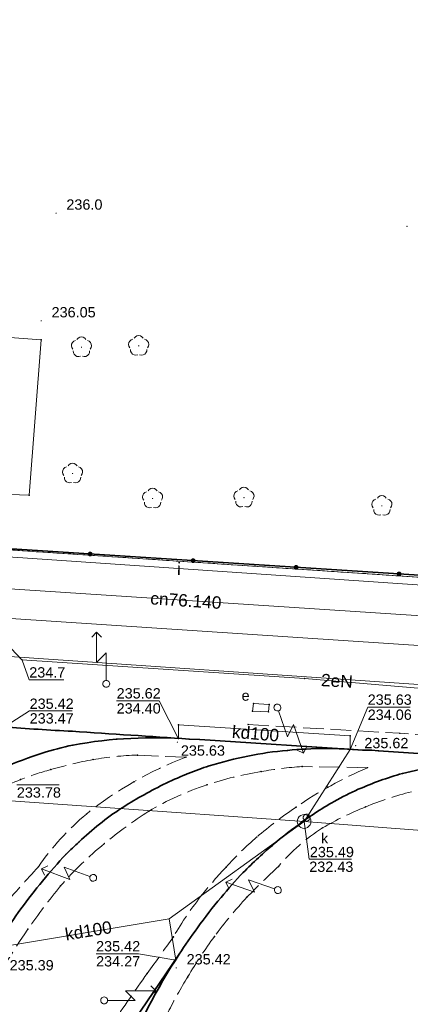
# Model space of a CAD drawing. Header units: metres. Extents: x 6603648 to 6604252, y 5739748 to 5740166.
# Tile 72 of 114: x 6603861 to 6603889, y 5740089 to 5740161. Entities that reach past the tile are written whole.
import ezdxf
from ezdxf.enums import TextEntityAlignment as Align

# ---------------------------------------------------------------- set-up
doc = ezdxf.new("R2010")
doc.units = ezdxf.units.M
doc.linetypes.add('PRZER1-1', pattern=[1, 0.5, -0.5])
doc.linetypes.add('PRZER3-1', pattern=[2, 1.5, -0.5])
doc.layers.get('0').update_dxf_attribs({"linetype": 'CONTINUOUS'})
for name, color, linetype, lineweight, true_color in [('GEPPGD', 7, 'CONTINUOUS', 18, 0x008000), ('GESDZI', 7, 'CONTINUOUS', 18, 0x008000), ('GESUZY', 7, 'CONTINUOUS', 18, 0x008000), ('GSLKOG', 7, 'CONTINUOUS', 35, 0x0a0909), ('GSLKOU', 7, 'CONTINUOUS', 18, 0x0a0909), ('GSLTTR', 7, 'CONTINUOUS', 35, 0x0a0909), ('GSPPRB', 7, 'CONTINUOUS', 18, 0x0a0909), ('GSPRDL', 7, 'CONTINUOUS', 18, 0x008000), ('GSPWPN', 7, 'CONTINUOUS', 13, 0x0a0909), ('GSPWPN_O', 7, 'CONTINUOUS', 13, 0x0a0909), ('GSPWPS', 7, 'CONTINUOUS', 13, 0x0a0909), ('GSPWPS_O', 7, 'CONTINUOUS', 13, 0x0a0909), ('GSSIIN', 7, 'CONTINUOUS', 18, 0x0a0909), ('GULCNP', 7, 'CONTINUOUS', 18, 0xd200d2), ('GULCNP_O', 7, 'CONTINUOUS', 18, 0xd200d2), ('GULENN', 1, 'CONTINUOUS', 18, 0xff0000), ('GULENN_O', 1, 'CONTINUOUS', 18, 0xff0000), ('GULIPR', 7, 'CONTINUOUS', 18, 0x0a0909), ('GULIPR_O', 7, 'CONTINUOUS', 18, 0x0a0909), ('GULKDP', 7, 'CONTINUOUS', 18, 0x803300), ('GULKDP_O', 7, 'CONTINUOUS', 18, 0x803300), ('GULWOP', 5, 'CONTINUOUS', 18, 0x0000ff), ('GUPISL', 7, 'CONTINUOUS', 18, 0x0a0909), ('GUPKSD', 7, 'CONTINUOUS', 18, 0x803300), ('GUPKWZ', 7, 'CONTINUOUS', 18, 0x0a0909), ('GUPKWZ_O', 7, 'CONTINUOUS', 18, 0x0a0909), ('GUSESE', 7, 'CONTINUOUS', 18, 0x0a0909), ('GUSESE_O', 7, 'CONTINUOUS', 18, 0x0a0909)]:
    doc.layers.add(name, color=color, linetype=linetype, lineweight=lineweight, true_color=true_color)
for name, color, linetype, true_color in [('GUPESH', 1, 'CONTINUOUS', 0xff0000), ('GUPESH_O', 1, 'CONTINUOUS', 0xff0000), ('GUPKSH', 7, 'CONTINUOUS', 0x803300), ('GUPKSH_O', 7, 'CONTINUOUS', 0x803300)]:
    doc.layers.add(name, color=color, linetype=linetype, true_color=true_color)
doc.styles.add('Arial', font='arial.ttf')

# ---------------------------------------------------------------- blocks, each defined once
blk = doc.blocks.new('GSPPRB0')
at = {"color": 0, "lineweight": 18}
blk.add_lwpolyline([(-0.007955, 0.0225), (0.007955, 0.0225), (0.0225, 0.007955), (0.0225, -0.007955), (0.007955, -0.0225), (-0.007955, -0.0225), (-0.0225, -0.007955), (-0.0225, 0.007955)], close=True, dxfattribs=at)
blk = doc.blocks.new('GSPWPS1')
blk.add_hatch(color=0).paths.add_polyline_path([(0, 0.045), (-0.011647, 0.043467), (-0.0225, 0.038971), (-0.03182, 0.03182), (-0.038971, 0.0225), (-0.043467, 0.011647), (-0.045, 0), (-0.043467, -0.011647), (-0.038971, -0.0225), (-0.03182, -0.03182), (-0.0225, -0.038971), (-0.011647, -0.043467), (0, -0.045), (0.011647, -0.043467), (0.0225, -0.038971), (0.03182, -0.03182), (0.038971, -0.0225), (0.043467, -0.011647), (0.045, 0), (0.043467, 0.011647), (0.038971, 0.0225), (0.03182, 0.03182), (0.0225, 0.038971), (0.011647, 0.043467)])
blk = doc.blocks.new('GUPISL1_5')
at = {"color": 0}
for points in [[(3.396745, 1.05234), (3.75, 0.7), (3.396745, 0.34766)], [(0.25, 0), (2.25, 0), (1.55, 0.7), (3.75, 0.7)]]:
    blk.add_lwpolyline(points, dxfattribs=at)
blk.add_lwpolyline([(0.25, 0), (0.241481, -0.064705), (0.216506, -0.125), (0.176777, -0.176777), (0.125, -0.216506), (0.064705, -0.241481), (0, -0.25), (-0.064705, -0.241481), (-0.125, -0.216506), (-0.176777, -0.176777), (-0.216506, -0.125), (-0.241481, -0.064705), (-0.25, 0), (-0.241481, 0.064705), (-0.216506, 0.125), (-0.176777, 0.176777), (-0.125, 0.216506), (-0.064705, 0.241481), (0, 0.25), (0.064705, 0.241481), (0.125, 0.216506), (0.176777, 0.176777), (0.216506, 0.125), (0.241481, 0.064705)], close=True, dxfattribs=at)
blk = doc.blocks.new('GUPKSD1_1')
at = {"color": 0}
blk.add_lwpolyline([(0.5, 0), (0.482963, -0.12941), (0.433013, -0.25), (0.353553, -0.353553), (0.25, -0.433013), (0.12941, -0.482963), (0, -0.5), (-0.12941, -0.482963), (-0.25, -0.433013), (-0.353553, -0.353553), (-0.433013, -0.25), (-0.482963, -0.12941), (-0.5, 0), (-0.482963, 0.12941), (-0.433013, 0.25), (-0.353553, 0.353553), (-0.25, 0.433013), (-0.12941, 0.482963), (0, 0.5), (0.12941, 0.482963), (0.25, 0.433013), (0.353553, 0.353553), (0.433013, 0.25), (0.482963, 0.12941)], close=True, dxfattribs=at)
blk = doc.blocks.new('GSPRDL1')
blk.add_hatch(color=0).paths.add_polyline_path([(-0.045, 0), (-0.042798, -0.013906), (-0.036406, -0.02645), (-0.02645, -0.036406), (-0.013906, -0.042798), (0, -0.045), (0.013906, -0.042798), (0.02645, -0.036406), (0.036406, -0.02645), (0.042798, -0.013906), (0.045, 0), (0.042798, 0.013906), (0.036406, 0.02645), (0.02645, 0.036406), (0.013906, 0.042798), (0, 0.045), (-0.013906, 0.042798), (-0.02645, 0.036406), (-0.036406, 0.02645), (-0.042798, 0.013906)])
at = {"color": 0}
for points in [[(-0.134326, 0.635969), (-0.024001, 0.70458), (0.103115, 0.731429), (0.231763, 0.713292), (0.346501, 0.652348), (0.433559, 0.55591), (0.482485, 0.435555)], [(-0.646351, 0.068773), (-0.677512, 0.194901), (-0.663766, 0.324092), (-0.606763, 0.440839), (-0.513345, 0.531129), (-0.394725, 0.584125), (-0.265141, 0.593465)], [(0.563333, 0.324277), (0.662679, 0.240553), (0.727494, 0.127956), (0.75, 0), (0.727494, -0.127956), (0.662679, -0.240553), (0.563333, -0.324277)], [(-0.265141, -0.593465), (-0.394725, -0.584125), (-0.513345, -0.531129), (-0.606763, -0.440839), (-0.663766, -0.324092), (-0.677512, -0.194901), (-0.646351, -0.068773)], [(0.482485, -0.435555), (0.433559, -0.55591), (0.346501, -0.652348), (0.231763, -0.713292), (0.103115, -0.731429), (-0.024001, -0.70458), (-0.134326, -0.635969)]]:
    blk.add_lwpolyline(points, dxfattribs=at)
blk = doc.blocks.new('GSPWPN1')
blk.add_hatch(color=0).paths.add_polyline_path([(0, 0.045), (-0.011647, 0.043467), (-0.0225, 0.038971), (-0.03182, 0.03182), (-0.038971, 0.0225), (-0.043467, 0.011647), (-0.045, 0), (-0.043467, -0.011647), (-0.038971, -0.0225), (-0.03182, -0.03182), (-0.0225, -0.038971), (-0.011647, -0.043467), (0, -0.045), (0.011647, -0.043467), (0.0225, -0.038971), (0.03182, -0.03182), (0.038971, -0.0225), (0.043467, -0.011647), (0.045, 0), (0.043467, 0.011647), (0.038971, 0.0225), (0.03182, 0.03182), (0.0225, 0.038971), (0.011647, 0.043467)])
blk = doc.blocks.new('GEPPGD1_2')
blk.add_hatch(color=0).paths.add_polyline_path([(-0.045, 0), (-0.042798, -0.013906), (-0.036406, -0.02645), (-0.02645, -0.036406), (-0.013906, -0.042798), (0, -0.045), (0.013906, -0.042798), (0.02645, -0.036406), (0.036406, -0.02645), (0.042798, -0.013906), (0.045, 0), (0.042798, 0.013906), (0.036406, 0.02645), (0.02645, 0.036406), (0.013906, 0.042798), (0, 0.045), (-0.013906, 0.042798), (-0.02645, 0.036406), (-0.036406, 0.02645), (-0.042798, 0.013906)])
blk = doc.blocks.new('GUPKSH1')
blk.add_hatch(color=0).paths.add_polyline_path([(0, 0.045), (-0.011647, 0.043467), (-0.0225, 0.038971), (-0.03182, 0.03182), (-0.038971, 0.0225), (-0.043467, 0.011647), (-0.045, 0), (-0.043467, -0.011647), (-0.038971, -0.0225), (-0.03182, -0.03182), (-0.0225, -0.038971), (-0.011647, -0.043467), (0, -0.045), (0.011647, -0.043467), (0.0225, -0.038971), (0.03182, -0.03182), (0.038971, -0.0225), (0.043467, -0.011647), (0.045, 0), (0.043467, 0.011647), (0.038971, 0.0225), (0.03182, 0.03182), (0.0225, 0.038971), (0.011647, 0.043467)])
blk = doc.blocks.new('GUPKWZ1_1')
at = {"color": 0}
blk.add_lwpolyline([(0.25, 0), (0.241481, -0.064705), (0.216506, -0.125), (0.176777, -0.176777), (0.125, -0.216506), (0.064705, -0.241481), (0, -0.25), (-0.064705, -0.241481), (-0.125, -0.216506), (-0.176777, -0.176777), (-0.216506, -0.125), (-0.241481, -0.064705), (-0.25, 0), (-0.241481, 0.064705), (-0.216506, 0.125), (-0.176777, 0.176777), (-0.125, 0.216506), (-0.064705, 0.241481), (0, 0.25), (0.064705, 0.241481), (0.125, 0.216506), (0.176777, 0.176777), (0.216506, 0.125), (0.241481, 0.064705)], close=True, dxfattribs=at)
blk = doc.blocks.new('GUPESH1')
blk.add_hatch(color=0).paths.add_polyline_path([(0, 0.045), (-0.011647, 0.043467), (-0.0225, 0.038971), (-0.03182, 0.03182), (-0.038971, 0.0225), (-0.043467, 0.011647), (-0.045, 0), (-0.043467, -0.011647), (-0.038971, -0.0225), (-0.03182, -0.03182), (-0.0225, -0.038971), (-0.011647, -0.043467), (0, -0.045), (0.011647, -0.043467), (0.0225, -0.038971), (0.03182, -0.03182), (0.038971, -0.0225), (0.043467, -0.011647), (0.045, 0), (0.043467, 0.011647), (0.038971, 0.0225), (0.03182, 0.03182), (0.0225, 0.038971), (0.011647, 0.043467)])
blk = doc.blocks.new('GSLKOG2')
blk.add_hatch(color=0).paths.add_polyline_path([(0, 0.175), (-0.045293, 0.169037), (-0.0875, 0.151554), (-0.123744, 0.123744), (-0.151554, 0.0875), (-0.169037, 0.045293), (-0.175, 0), (-0.169037, -0.045293), (-0.151554, -0.0875), (-0.123744, -0.123744), (-0.0875, -0.151554), (-0.045293, -0.169037), (0, -0.175), (0.045293, -0.169037), (0.0875, -0.151554), (0.123744, -0.123744), (0.151554, -0.0875), (0.169037, -0.045293), (0.175, 0), (0.169037, 0.045293), (0.151554, 0.0875), (0.123744, 0.123744), (0.0875, 0.151554), (0.045293, 0.169037)])

msp = doc.modelspace()

# ---------------------------------------------------------------- linework, layer by layer
at = {"layer": 'GESDZI', "color": 96, "linetype": 'Continuous', "lineweight": 18, "true_color": 0x008000}
for p, q in [((6603812.44, 5740125.15), (6603870.28, 5740121.29)), ((6603870.28, 5740121.29), (6603907.39, 5740118.81))]:
    msp.add_line(p, q, dxfattribs=at)
msp.add_lwpolyline([(6603967.36, 5740144.898), (6603974.25, 5740114.35), (6603945.5, 5740116.26), (6603907.39, 5740118.81), (6603870.28, 5740121.29), (6603812.44, 5740125.15), (6603802.42, 5740125.83), (6603751.71, 5740129.25), (6603733.38, 5740130.47), (6603718.41, 5740131.44), (6603715.21, 5740131.65), (6603705.45, 5740125.02), (6603703.24, 5740124.01), (6603702.62, 5740123.39), (6603701.36, 5740122.17), (6603704.324, 5740160.549)], dxfattribs=at)
at = {"layer": 'GESUZY', "color": 96, "linetype": 'PRZER1-1', "lineweight": 18, "true_color": 0x008000}
for points in [[(6603967.36, 5740144.898), (6603974.25, 5740114.35), (6603945.5, 5740116.26), (6603907.39, 5740118.81), (6603870.28, 5740121.29), (6603812.44, 5740125.15), (6603802.42, 5740125.83), (6603751.71, 5740129.25), (6603752.5, 5740141.56), (6603703.109, 5740144.81), (6603704.324, 5740160.549)], [(6603701.42, 5739966.51), (6603692.92, 5740008.31), (6603701.36, 5740122.17), (6603702.62, 5740123.39), (6603703.24, 5740124.01), (6603705.45, 5740125.02), (6603715.21, 5740131.65), (6603718.41, 5740131.44), (6603733.38, 5740130.47), (6603751.71, 5740129.25), (6603802.42, 5740125.83), (6603812.44, 5740125.15), (6603870.28, 5740121.29), (6603907.39, 5740118.81), (6603945.5, 5740116.26), (6603974.25, 5740114.35), (6604018.05, 5740111.43), (6604045.72, 5740109.58), (6604090.22, 5740106.61)]]:
    msp.add_lwpolyline(points, dxfattribs=at)
at = {"layer": 'GSLKOG', "color": 18, "linetype": 'Continuous', "lineweight": 35, "true_color": 0x0a0909}
msp.add_lwpolyline([(6603812.465, 5740125.198), (6603839.367, 5740123.387), (6603974.4, 5740114.67)], dxfattribs=at)
at = {"layer": 'GSLKOU', "color": 18, "linetype": 'PRZER3-1', "lineweight": 18, "true_color": 0x0a0909}
for points in [[(6603877.208, 5740109.282), (6603888.224, 5740108.643)], [(6603908.799, 5740107.095), (6603888.224, 5740108.643)]]:
    msp.add_lwpolyline(points, dxfattribs=at)
for points in [[(6603865.937, 5740106.736, 0.025186), (6603862.851, 5740106.004)], [(6603865.446, 5740102.775, -0.07805), (6603872.675, 5740106.901)], [(6603872.675, 5740106.901), (6603869.151, 5740107.06, 0.033388), (6603865.937, 5740106.736)], [(6603862.851, 5740106.004, 0.027035), (6603860.665, 5740105.28)], [(6603878.147, 5740105.86, 0.043544), (6603874.196, 5740104.891)], [(6603885.873, 5740106.145), (6603881.12, 5740106.23, 0.024784), (6603878.147, 5740105.86)], [(6603880.689, 5740103.281, -0.047371), (6603885.873, 5740106.145)], [(6603860.665, 5740105.28, 0.039433), (6603857.416, 5740103.675)], [(6603874.196, 5740104.891, 0.054478), (6603869.983, 5740102.976)], [(6603885.73, 5740103.292, -0.035357), (6603889.079, 5740104.399)], [(6603861.952, 5740098.934, -0.065602), (6603865.446, 5740102.775)], [(6603869.983, 5740102.976, 0.033046), (6603866.75, 5740100.621)], [(6603877.833, 5740101.103, -0.027103), (6603880.689, 5740103.281)], [(6603882.61, 5740101.769, -0.033419), (6603885.73, 5740103.292)], [(6603879.406, 5740098.964, -0.073142), (6603882.61, 5740101.769)], [(6603866.75, 5740100.621, 0.041083), (6603863.571, 5740097.547)], [(6603875.606, 5740098.918, -0.02898), (6603877.833, 5740101.103)], [(6603859.369, 5740096.072, -0.00084), (6603861.952, 5740098.934)], [(6603873.895, 5740096.953, -0.017827), (6603875.606, 5740098.918)], [(6603877.11, 5740096.718, -0.011958), (6603879.406, 5740098.964)], [(6603863.571, 5740097.547, 0.019656), (6603861.193, 5740094.398)], [(6603871.767, 5740093.84, -0.034586), (6603873.895, 5740096.953)], [(6603874.757, 5740093.87, -0.028239), (6603877.11, 5740096.718)], [(6603861.193, 5740094.398, 0.037077), (6603857.16, 5740087.526)], [(6603869.86, 5740091.181, 0.00526), (6603871.767, 5740093.84)], [(6603872.815, 5740090.941, -0.025678), (6603874.757, 5740093.87)], [(6603867.303, 5740087.479, -0.00518), (6603869.86, 5740091.181)], [(6603871.377, 5740088.361, -0.017481), (6603872.815, 5740090.941)]]:
    msp.add_lwpolyline(points, format="xyb", dxfattribs=at)
at = {"layer": 'GSLTTR', "color": 18, "linetype": 'Continuous', "lineweight": 35, "true_color": 0x0a0909}
for points in [[(6603898.63, 5740106.56), (6603886.67, 5740107.38), (6603886.17, 5740107.41), (6603885.54, 5740107.42), (6603873.68, 5740108.19), (6603872.92, 5740108.22, 0.00088), (6603864.42, 5740108.79, -0.005852), (6603859.44, 5740109.11, 0.011442), (6603858.42, 5740109.19, -0.004679), (6603854.42, 5740109.37, 0.01063), (6603853.44, 5740109.4, 0.023542), (6603849.39, 5740109.08, 0.014117), (6603848.38, 5740108.94, 0.025914), (6603844.42, 5740107.8, 0.014042), (6603843.5, 5740107.47, 0.03162), (6603839.9, 5740105.55, 0.012611), (6603839.04, 5740105, 0.025038), (6603835.91, 5740102.39, 0.061522), (6603832.61, 5740098.59), (6603831.98, 5740097.77), (6603829.72, 5740094.41), (6603828.9, 5740093.22), (6603826.64, 5740089.81), (6603823.85, 5740085.64)], [(6603822.85, 5740049.26), (6603824.64, 5740051.94), (6603831.67, 5740062.39), (6603833.08, 5740064.67, 0.022979), (6603835.58, 5740069.38, 0.002556), (6603837.71, 5740074.5, -0.001097), (6603842.46, 5740086.27), (6603844.48, 5740090.56), (6603846.84, 5740094.55), (6603847.2, 5740095.11, -0.024294), (6603849.67, 5740098.47, -0.019913), (6603851.01, 5740100.04, -0.025914), (6603853.24, 5740102.18, -0.020568), (6603854.84, 5740103.47, -0.034496), (6603857.5, 5740105.19, -0.020002), (6603859.38, 5740106.12, -0.028933), (6603862.24, 5740107.2, -0.026836), (6603864.46, 5740107.79, -0.064595), (6603872.92, 5740108.22)], [(6603885.54, 5740107.42, 0.046882), (6603880.06, 5740107.4, 0.0559), (6603874.38, 5740106.27, 0.023051), (6603872.85, 5740105.73, 0.001589), (6603872.68, 5740105.66, 0.030376), (6603869.44, 5740104.07, 0.017979), (6603867.99, 5740103.19, 0.024364), (6603866.39, 5740102.04, 0.011452), (6603864.92, 5740100.75, 0.013215), (6603863.96, 5740099.84, 0.027866), (6603860.67, 5740095.87, 0.010979), (6603859.29, 5740093.83, 0.021165), (6603856.96, 5740089.87, 0.00856), (6603854.83, 5740085.39, -0.002242), (6603846.88, 5740066.25), (6603845.12, 5740062.53), (6603842.97, 5740058.86), (6603839.62, 5740053.81), (6603834.13, 5740045.63), (6603832.32, 5740042.92)], [(6603841.3, 5740036.91), (6603842.98, 5740039.4), (6603847.41, 5740046.02), (6603855.65, 5740058.35, 0.046612), (6603868.03, 5740084.57, -0.047653), (6603872.19, 5740092.58, -0.012001), (6603873.52, 5740094.5, -0.0191), (6603875.23, 5740096.71, -0.020185), (6603876.84, 5740098.51, -0.02508), (6603879.11, 5740100.62, -0.015352), (6603880.66, 5740101.84, -0.037262), (6603883.46, 5740103.69, -0.022236), (6603885.21, 5740104.57, -0.035898), (6603888.42, 5740105.72, -0.082806), (6603898.63, 5740106.56)]]:
    msp.add_lwpolyline(points, format="xyb", dxfattribs=at)
msp.add_lwpolyline([(6603836.72, 5740039.97), (6603838.56, 5740042.65), (6603842.73, 5740048.78), (6603849.66, 5740059.04), (6603855.36, 5740067.57), (6603860.92, 5740075.83), (6603867.08, 5740085.03), (6603872.19, 5740092.58)], dxfattribs=at)
at = {"layer": 'GSSIIN', "color": 18, "linetype": 'Continuous', "lineweight": 18, "true_color": 0x0a0909}
msp.add_lwpolyline([(6603861.29, 5740125.967), (6603845.756, 5740126.495), (6603846.642, 5740138.422), (6603862.15, 5740137.27)], close=True, dxfattribs=at)
at = {"layer": 'GULCNP', "color": 212, "linetype": 'Continuous', "lineweight": 18, "true_color": 0xd200d2}
msp.add_lwpolyline([(6603825.72, 5740123.276), (6603832.006, 5740122.854), (6603831.665, 5740117.031), (6603837.975, 5740116.638), (6603838.424, 5740120.568), (6603895.338, 5740116.836), (6603895.913, 5740116.806)], dxfattribs=at)
at = {"layer": 'GULENN', "color": 1, "linetype": 'Continuous', "lineweight": 18, "true_color": 0xff0000}
for points in [[(6603803.77, 5740099.37), (6603816.62, 5740090.76), (6603817.24, 5740090.52), (6603823.62, 5740091.65), (6603831.37, 5740103.31), (6603836.28, 5740107.19), (6603837.95, 5740108.56), (6603839.16, 5740115.14), (6603839.56, 5740117.1), (6603846.63, 5740116.79), (6603848.33, 5740116.69), (6603859.16, 5740115.66), (6603860.75, 5740114), (6603881.31, 5740112.64), (6603898.67, 5740111.16)], [(6603810.946, 5740085.73), (6603811.799, 5740096.541), (6603813.346, 5740116.154), (6603813.988, 5740117.067), (6603857.361, 5740114.396), (6603890.659, 5740112.124), (6603895.753, 5740111.734), (6603899.945, 5740111.208), (6603904.668, 5740111.093), (6603930.574, 5740109.507), (6603934.213, 5740109.185), (6603954.933, 5740107.94), (6603974.098, 5740106.873), (6603975.544, 5740106.112), (6603975.875, 5740104.089)]]:
    msp.add_lwpolyline(points, dxfattribs=at)
at = {"layer": 'GULIPR', "color": 18, "linetype": 'Continuous', "lineweight": 18, "true_color": 0x0a0909}
msp.add_lwpolyline([(6603968.619, 5740144.814), (6603975.25, 5740116.21), (6603975.36, 5740113.47), (6603975.12, 5740112.55), (6603973.98, 5740112.37), (6603950.48, 5740113.94), (6603946.84, 5740115.52), (6603849.45, 5740122.18), (6603848.6, 5740122), (6603848.27, 5740121.27), (6603845.59, 5740105.6), (6603845.42, 5740103.94), (6603844.83, 5740102.79), (6603829.34, 5740084.41), (6603811.06, 5740057.99), (6603764.25, 5739988.16), (6603763.98, 5739987.31), (6603764.04, 5739986.41), (6603764.26, 5739984.35), (6603764.21, 5739983.52), (6603763.9, 5739982.8), (6603750.78, 5739962.8)], dxfattribs=at)
at = {"layer": 'GULKDP', "color": 36, "linetype": 'Continuous', "lineweight": 18, "true_color": 0x803300}
for points in [[(6603881.271, 5740102.232), (6603884.606, 5740107.47), (6603884.626, 5740108.471), (6603872.148, 5740109.251), (6603872.138, 5740108.24)], [(6603947.669, 5740090.1), (6603915.897, 5740098.102), (6603903.75, 5740100.512), (6603881.271, 5740102.232), (6603850.971, 5740104.375), (6603830.865, 5740105.848), (6603814.503, 5740080.605)], [(6603881.271, 5740102.232), (6603871.45, 5740095.154), (6603858.81, 5740093.05)], [(6603871.45, 5740095.154), (6603871.951, 5740092.154)]]:
    msp.add_lwpolyline(points, dxfattribs=at)
at = {"layer": 'GULWOP', "color": 5, "linetype": 'Continuous', "lineweight": 18, "true_color": 0x0000ff}
msp.add_lwpolyline([(6603978.95, 5740109.49), (6603977.5, 5740109.7), (6603977.24, 5740109.7), (6603976.97, 5740109.64), (6603976.54, 5740109.7), (6603976.29, 5740109.7), (6603974.73, 5740109.89), (6603914.28, 5740113.485), (6603901.324, 5740114.257), (6603814.9, 5740119.98), (6603813.944, 5740120.047), (6603760.741, 5740122.81)], dxfattribs=at)
at = {"layer": 'GUPESH_O', "color": 1, "linetype": 'Continuous', "lineweight": 13, "true_color": 0xff0000, "flags": 128}
msp.add_lwpolyline([(6603860.786, 5740113.966), (6603861.29, 5740112.53), (6603863.81, 5740112.53)], dxfattribs=at)
at = {"layer": 'GUPKSH_O', "color": 36, "linetype": 'Continuous', "lineweight": 13, "true_color": 0x803300, "flags": 128}
for points in [[(6603872.138, 5740108.24), (6603870.724, 5740111.003), (6603867.644, 5740111.003)], [(6603857.172, 5740107.646), (6603861.321, 5740110.279), (6603864.401, 5740110.279)], [(6603884.606, 5740107.47), (6603885.893, 5740110.546), (6603888.973, 5740110.546)], [(6603863.469, 5740104.888), (6603863.469, 5740104.888), (6603860.389, 5740104.888)], [(6603881.271, 5740102.232), (6603881.644, 5740099.488), (6603884.724, 5740099.488)], [(6603871.951, 5740092.154), (6603869.23, 5740092.609), (6603866.15, 5740092.609)]]:
    msp.add_lwpolyline(points, dxfattribs=at)
at = {"layer": 'GUSESE', "color": 18, "linetype": 'Continuous', "lineweight": 18, "true_color": 0x0a0909}
msp.add_lwpolyline([(6603877.51, 5740110.26), (6603877.59, 5740110.81), (6603878.72, 5740110.73), (6603878.68, 5740110.21)], close=True, dxfattribs=at)

# ---------------------------------------------------------------- block references
at = {"layer": 'GEPPGD', "color": 96, "linetype": 'Continuous', "lineweight": 18, "true_color": 0x008000, "rotation": 90}
msp.add_blockref('GEPPGD1_2', (6603870.28, 5740121.29), dxfattribs=at)
at = {"layer": 'GSLKOG', "color": 18, "linetype": 'Continuous', "lineweight": 35, "true_color": 0x0a0909, "rotation": 356.3065486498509}
for p in [(6603865.719, 5740121.686), (6603865.719, 5740121.686), (6603873.204, 5740121.202), (6603873.204, 5740121.202), (6603880.688, 5740120.719), (6603880.688, 5740120.719), (6603888.173, 5740120.236), (6603888.173, 5740120.236)]:
    msp.add_blockref('GSLKOG2', p, dxfattribs=at)
at = {"layer": 'GSPPRB', "color": 18, "linetype": 'Continuous', "lineweight": 18, "true_color": 0x0a0909, "rotation": 90}
for p in [(6603862.15, 5740137.27), (6603861.29, 5740125.967), (6603860.75, 5740114), (6603881.31, 5740112.64), (6603877.59, 5740110.81), (6603878.72, 5740110.73), (6603877.51, 5740110.26), (6603878.68, 5740110.21), (6603872.148, 5740109.251), (6603877.208, 5740109.282), (6603864.42, 5740108.79), (6603888.224, 5740108.643), (6603864.46, 5740107.79), (6603867.65, 5740108.21), (6603872.92, 5740108.22), (6603873.68, 5740108.19), (6603884.626, 5740108.471), (6603862.24, 5740107.2), (6603869.151, 5740107.06), (6603880.06, 5740107.4), (6603885.54, 5740107.42), (6603886.17, 5740107.41), (6603886.67, 5740107.38), (6603865.937, 5740106.736), (6603872.675, 5740106.901), (6603862.851, 5740106.004), (6603872.68, 5740105.66), (6603872.85, 5740105.73), (6603874.38, 5740106.27), (6603878.147, 5740105.86), (6603881.12, 5740106.23), (6603885.873, 5740106.145), (6603888.42, 5740105.72), (6603860.665, 5740105.28), (6603868.89, 5740105.115), (6603874.196, 5740104.891), (6603883.001, 5740104.717), (6603885.21, 5740104.57), (6603869.44, 5740104.07), (6603883.46, 5740103.69), (6603865.446, 5740102.775), (6603867.99, 5740103.19), (6603869.983, 5740102.976), (6603880.689, 5740103.281), (6603885.73, 5740103.292), (6603866.39, 5740102.04), (6603880.66, 5740101.84), (6603882.61, 5740101.769), (6603864.92, 5740100.75), (6603866.75, 5740100.621), (6603877.833, 5740101.103), (6603879.11, 5740100.62), (6603863.96, 5740099.84), (6603861.952, 5740098.934), (6603875.606, 5740098.918), (6603876.84, 5740098.51), (6603879.406, 5740098.964), (6603863.571, 5740097.547), (6603861.29, 5740096.69), (6603873.895, 5740096.953), (6603875.23, 5740096.71), (6603877.11, 5740096.718), (6603860.67, 5740095.87), (6603861.193, 5740094.398), (6603873.52, 5740094.5), (6603871.767, 5740093.84), (6603874.757, 5740093.87), (6603872.19, 5740092.58), (6603869.86, 5740091.181), (6603872.815, 5740090.941)]:
    msp.add_blockref('GSPPRB0', p, dxfattribs=at)
at = {"layer": 'GSPRDL', "color": 96, "linetype": 'Continuous', "lineweight": 18, "true_color": 0x008000, "rotation": 90}
for p in [(6603865.085, 5740136.725), (6603869.244, 5740136.828), (6603864.439, 5740127.54), (6603870.257, 5740125.726), (6603876.897, 5740125.789), (6603886.922, 5740125.19)]:
    msp.add_blockref('GSPRDL1', p, dxfattribs=at)
at = {"layer": 'GSPWPN', "color": 18, "linetype": 'Continuous', "lineweight": 13, "true_color": 0x0a0909, "rotation": 90}
for p in [(6603863.24, 5740146.48), (6603888.75, 5740145.52)]:
    msp.add_blockref('GSPWPN1', p, dxfattribs=at)
at = {"layer": 'GSPWPS', "color": 18, "linetype": 'Continuous', "lineweight": 13, "true_color": 0x0a0909, "rotation": 90}
for p in [(6603862.164, 5740138.647), (6603872.063, 5740108.003), (6603885.015, 5740107.742), (6603871.981, 5740091.584)]:
    msp.add_blockref('GSPWPS1', p, dxfattribs=at)
at = {"layer": 'GUPESH', "color": 1, "linetype": 'Continuous', "lineweight": 5, "true_color": 0xff0000, "rotation": 90}
msp.add_blockref('GUPESH1', (6603860.75, 5740114), dxfattribs=at)
at = {"layer": 'GUPISL', "color": 18, "linetype": 'Continuous', "lineweight": 18, "true_color": 0x0a0909}
for p, rotation in [((6603866.89, 5740112.24), 90), ((6603879.329, 5740110.521), 289.2310073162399), ((6603865.94, 5740098.131), 159.4688878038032), ((6603879.361, 5740097.241), 160.7666237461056), ((6603866.739, 5740089.22), 359.9999974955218)]:
    msp.add_blockref('GUPISL1_5', p, dxfattribs=dict(at, rotation=rotation))
at = {"layer": 'GUPKSD', "color": 36, "linetype": 'Continuous', "lineweight": 18, "true_color": 0x803300, "rotation": 90}
msp.add_blockref('GUPKSD1_1', (6603881.271, 5740102.232), dxfattribs=at)
at = {"layer": 'GUPKSH', "color": 36, "linetype": 'Continuous', "lineweight": 5, "true_color": 0x803300, "rotation": 90}
for p in [(6603872.138, 5740108.24), (6603884.606, 5740107.47), (6603881.271, 5740102.232), (6603881.455, 5740102.516), (6603871.951, 5740092.154)]:
    msp.add_blockref('GUPKSH1', p, dxfattribs=at)
at = {"layer": 'GUPKWZ', "color": 18, "linetype": 'Continuous', "lineweight": 18, "true_color": 0x0a0909, "rotation": 90}
msp.add_blockref('GUPKWZ1_1', (6603881.455, 5740102.516), dxfattribs=at)

# ---------------------------------------------------------------- texts
at = {"layer": 'GSPWPN_O', "color": 18, "linetype": 'Continuous', "lineweight": 0, "true_color": 0x0a0909, "style": 'Arial'}
msp.add_text('236.0', height=0.75, rotation=360, dxfattribs=at).set_placement((6603863.99, 5740146.73))
at = {"layer": 'GSPWPS_O', "color": 18, "linetype": 'Continuous', "lineweight": 0, "true_color": 0x0a0909, "style": 'Arial'}
for s, p in [('236.05', (6603862.914, 5740138.897)), ('235.63', (6603872.313, 5740107.017)), ('235.62', (6603885.648, 5740107.56)), ('235.39', (6603859.865, 5740091.4)), ('235.42', (6603872.731, 5740091.834))]:
    msp.add_text(s, height=0.75, rotation=360, dxfattribs=at).set_placement(p)
at = {"layer": 'GULCNP_O', "color": 212, "linetype": 'Continuous', "lineweight": 0, "true_color": 0xd200d2, "style": 'Arial'}
msp.add_text('cn76.140', height=0.9, rotation=356.25108, dxfattribs=at).set_placement((6603872.65, 5740117.856), align=Align.CENTER)
at = {"layer": 'GULENN_O', "color": 1, "linetype": 'Continuous', "lineweight": 0, "true_color": 0xff0000, "style": 'Arial'}
msp.add_text('2eN', height=0.9, rotation=356.77078, dxfattribs=at).set_placement((6603883.632, 5740112.017), align=Align.CENTER)
at = {"layer": 'GULIPR_O', "color": 18, "linetype": 'Continuous', "lineweight": 0, "true_color": 0x0a0909, "style": 'Arial'}
msp.add_text('i', height=0.9, rotation=357.96186, dxfattribs=at).set_placement((6603872.158, 5740120.159), align=Align.CENTER)
at = {"layer": 'GULKDP_O', "color": 36, "linetype": 'Continuous', "lineweight": 0, "true_color": 0x803300, "style": 'Arial'}
for rotation, p in [(355.27442, (6603877.705, 5740108.183)), (9.449, (6603865.664, 5740093.848))]:
    msp.add_text('kd100', height=0.9, rotation=rotation, dxfattribs=at).set_placement(p, align=Align.CENTER)
at = {"layer": 'GUPESH_O', "color": 1, "linetype": 'Continuous', "lineweight": 0, "true_color": 0xff0000, "style": 'Arial'}
msp.add_text('234.7', height=0.75, rotation=360, dxfattribs=at).set_placement((6603861.29, 5740112.702))
at = {"layer": 'GUPKSH_O', "color": 36, "linetype": 'Continuous', "lineweight": 0, "true_color": 0x803300, "style": 'Arial'}
for s, p in [('235.62', (6603867.644, 5740111.176)), ('235.63', (6603885.893, 5740110.719)), ('235.42', (6603861.318, 5740110.423)), ('234.40', (6603867.644, 5740110.081)), ('233.47', (6603861.321, 5740109.357)), ('234.06', (6603885.893, 5740109.624)), ('233.78', (6603860.389, 5740103.966)), ('235.49', (6603881.687, 5740099.634)), ('232.43', (6603881.644, 5740098.566)), ('235.42', (6603866.15, 5740092.781)), ('234.27', (6603866.15, 5740091.686))]:
    msp.add_text(s, height=0.75, rotation=360, dxfattribs=at).set_placement(p)
at = {"layer": 'GUPKWZ_O', "color": 18, "linetype": 'Continuous', "lineweight": 0, "true_color": 0x0a0909, "style": 'Arial'}
msp.add_text('k', height=0.75, rotation=360, dxfattribs=at).set_placement((6603883.021, 5740100.631), align=Align.RIGHT)
at = {"layer": 'GUSESE_O', "color": 18, "linetype": 'Continuous', "lineweight": 0, "true_color": 0x0a0909, "style": 'Arial'}
msp.add_text('e', height=0.75, rotation=360, dxfattribs=at).set_placement((6603877.017, 5740111.015), align=Align.CENTER)

doc.saveas('drawing.dxf')
